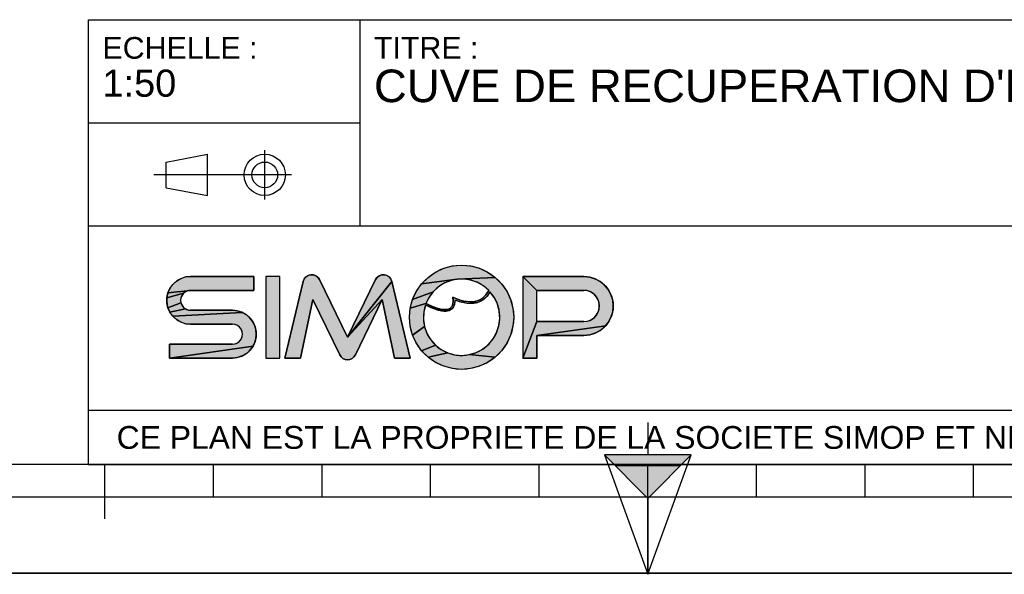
# Model space of a CAD drawing. Header units: millimetres. Extents: x 0 to 297, y 0 to 210.
# Tile 2 of 17: x 91 to 181, y 0 to 51. Entities that reach past the tile are written whole.
import ezdxf

# ---------------------------------------------------------------- set-up
doc = ezdxf.new("R2010")
doc.units = ezdxf.units.MM
doc.header["$LTSCALE"] = 16.335
doc.layers.get('0').update_dxf_attribs({"linetype": 'CONTINUOUS'})
doc.styles.get("Standard").update_dxf_attribs({"font": 'arial.ttf'})

# ---------------------------------------------------------------- blocks, each defined once
blk = doc.blocks.new('MARGEA4_BL0', base_point=(148.514, 105.014))
at = {"color": 7, "linetype": 'Continuous'}
for p, q in [((287.014, 10.014), (10.014, 10.014)), ((98.514, 5.014), (98.514, 10.014)), ((108.514, 7.014), (108.514, 10.014)), ((118.514, 7.014), (118.514, 10.014)), ((128.514, 7.014), (128.514, 10.014)), ((138.514, 7.014), (138.514, 10.014)), ((148.514, 0.014), (148.514, 10.014)), ((158.514, 7.014), (158.514, 10.014)), ((168.514, 7.014), (168.514, 10.014)), ((178.514, 7.014), (178.514, 10.014)), ((248.514, 7.014), (48.514, 7.014)), ((297.014, 0.014), (0.014, 0.014)), ((297.014, 0.014), (0.014, 0.014))]:
    blk.add_line(p, q, dxfattribs=at)
blk = doc.blocks.new('REPERE_ORIENTATION_BL1', base_point=(148.516, 6.898))
at = {"color": 7, "linetype": 'Continuous'}
for p, q in [((148.516, 13.898), (148.516, 10.898)), ((148.516, 6.898), (144.516, 10.898)), ((152.516, 10.898), (144.516, 10.898)), ((144.516, 10.898), (148.516, -0.102)), ((148.516, 6.898), (152.516, 10.898)), ((148.516, -0.102), (152.516, 10.898)), ((151.516, 9.898), (145.516, 9.898)), ((148.516, 6.898), (148.516, -0.102))]:
    blk.add_line(p, q, dxfattribs=at)
blk.add_solid([(144.516, 10.898), (148.516, 6.898), (152.516, 10.898)], dxfattribs=at)
blk = doc.blocks.new('ISO_BL3', base_point=(109.359, 36.711))
at = {"color": 2, "linetype": 'Continuous'}
for p, q in [((113.239, 34.434), (113.239, 38.988)), ((104.158, 37.894), (107.956, 38.612)), ((107.956, 34.81), (107.956, 38.612)), ((104.158, 35.528), (104.158, 37.894)), ((115.7, 36.711), (103.019, 36.711)), ((104.158, 35.528), (107.956, 34.81))]:
    blk.add_line(p, q, dxfattribs=at)
for radius in [1.901, 1.183]:
    blk.add_circle((113.239, 36.711), radius, dxfattribs=at)
blk = doc.blocks.new('LOGO-SIMOP-2009_BL4', base_point=(124.77, 23.589))
at = {"linetype": 'Continuous'}
for points in [[(131.363, 28.389), (132.197, 28.316), (133.005, 28.1), (133.763, 27.746), (134.449, 27.266), (130.961, 27.086), (127.686, 26.675), (128.278, 27.266), (128.963, 27.746), (129.722, 28.1), (130.53, 28.316)], [(105.954, 27.301), (106.412, 27.349), (112.22, 27.349), (112.22, 26.069), (106.412, 26.069), (104.319, 25.829), (104.507, 26.249), (104.777, 26.621), (105.119, 26.929), (105.517, 27.159)], [(117.578, 27.509), (117.792, 27.474), (117.99, 27.382), (118.155, 27.24), (118.276, 27.059), (120.86, 21.749), (124.06, 25.217), (121.579, 20.119), (121.455, 19.934), (121.284, 19.791), (121.08, 19.7), (120.86, 19.669), (120.639, 19.7), (120.436, 19.791), (120.265, 19.934), (120.141, 20.119), (117.66, 25.217), (116.54, 19.829), (115.1, 19.829), (116.778, 26.894), (116.857, 27.097), (116.987, 27.271), (117.16, 27.404), (117.362, 27.485)], [(123.927, 27.474), (124.142, 27.509), (124.358, 27.485), (124.56, 27.404), (124.732, 27.271), (124.863, 27.097), (124.941, 26.894), (120.86, 21.749), (123.444, 27.059), (123.565, 27.24), (123.73, 27.382)], [(131.596, 27.101), (130.961, 27.086), (134.449, 27.266), (135.04, 26.675), (135.52, 25.989), (135.874, 25.231), (136.091, 24.423), (136.163, 23.589), (136.091, 22.756), (135.874, 21.947), (135.52, 21.189), (135.04, 20.504), (134.449, 19.912), (132.075, 20.142), (132.717, 20.34), (133.309, 20.655), (133.83, 21.078), (134.262, 21.592), (134.588, 22.178), (134.798, 22.816), (134.882, 23.482), (134.838, 24.152), (134.668, 24.801), (134.378, 25.407), (133.978, 25.946), (133.719, 25.545), (133.436, 25.258), (133.098, 25.04), (132.731, 24.907), (132.159, 25.009), (132.592, 25.042), (132.968, 25.156), (133.314, 25.364), (133.6, 25.651), (133.861, 26.069), (133.375, 26.478), (132.823, 26.792), (132.224, 27.002)], [(138.292, 26.069), (137.012, 27.349), (142.612, 27.349), (143.177, 27.29), (143.718, 27.114), (144.211, 26.83), (144.633, 26.449), (144.967, 25.989), (145.199, 25.47), (145.317, 24.913), (145.317, 24.345), (145.199, 23.789), (144.967, 23.269), (144.633, 22.809), (138.292, 21.909), (138.292, 19.829), (137.012, 19.829), (138.292, 23.189), (142.612, 23.189), (142.956, 23.231), (143.281, 23.354), (143.567, 23.551), (143.797, 23.811), (143.958, 24.119), (144.041, 24.456), (144.041, 24.803), (143.958, 25.14), (143.797, 25.447), (143.567, 25.707), (143.281, 25.904), (142.956, 26.027), (142.612, 26.069)], [(124.06, 25.217), (120.86, 21.749), (124.941, 26.894), (126.62, 19.829), (125.18, 19.829)], [(129.751, 26.718), (129.215, 26.377), (128.749, 25.946), (126.853, 25.231), (127.207, 25.989), (127.686, 26.675), (130.961, 27.086), (130.34, 26.957)], [(105.952, 25.946), (105.761, 25.8), (104.224, 25.379), (104.319, 25.829), (106.412, 26.069), (106.174, 26.038)], [(105.523, 25.387), (105.492, 25.149), (105.523, 24.911), (104.319, 24.469), (104.224, 24.919), (104.224, 25.379), (105.761, 25.8), (105.615, 25.609)], [(128.368, 25.438), (128.084, 24.869), (126.636, 24.423), (126.853, 25.231), (128.749, 25.946)], [(131.146, 25.202), (131.682, 25.062), (131.315, 24.983), (130.744, 25.179), (130.717, 24.821), (130.631, 24.565), (130.48, 24.354), (130.273, 24.213), (130.001, 24.3), (130.178, 24.346), (130.347, 24.448), (130.481, 24.62), (130.552, 24.815), (130.583, 25.063), (130.563, 25.429)], [(105.761, 24.499), (105.952, 24.352), (104.507, 24.049), (104.319, 24.469), (105.523, 24.911), (105.615, 24.689)], [(128.084, 24.869), (128.432, 24.7), (128.441, 24.519), (128.029, 24.718), (127.876, 24.064), (127.849, 23.394), (127.95, 22.73), (126.853, 21.947), (126.636, 22.756), (126.563, 23.589), (126.636, 24.423)], [(128.738, 24.565), (129.026, 24.456), (129.312, 24.368), (129.161, 24.244), (128.799, 24.369), (128.441, 24.519), (128.432, 24.7)], [(132.159, 25.009), (132.731, 24.907), (132.312, 24.85), (131.842, 24.874), (131.315, 24.983), (131.682, 25.062)], [(111.553, 23.809), (111.895, 23.501), (112.165, 23.129), (112.352, 22.709), (112.448, 22.259), (112.448, 21.799), (112.352, 21.349), (112.165, 20.929), (104.452, 19.829), (104.452, 21.109), (110.26, 21.109), (110.498, 21.14), (110.72, 21.232), (110.91, 21.379), (111.057, 21.569), (111.148, 21.791), (111.18, 22.029), (111.148, 22.267), (111.057, 22.489), (110.91, 22.68), (110.72, 22.826), (110.498, 22.918), (110.26, 22.949), (106.412, 22.949), (105.954, 22.997), (105.517, 23.139), (105.119, 23.369), (104.777, 23.677), (111.155, 24.039)], [(110.717, 24.181), (111.155, 24.039), (104.777, 23.677), (104.507, 24.049), (105.952, 24.352), (106.174, 24.26), (106.412, 24.229), (110.26, 24.229)], [(129.788, 24.29), (130.001, 24.3), (130.273, 24.213), (130.034, 24.143), (129.77, 24.13), (129.472, 24.167), (129.161, 24.244), (129.312, 24.368), (129.552, 24.315)], [(128.175, 22.098), (128.516, 21.52), (128.961, 21.017), (127.686, 20.504), (127.207, 21.189), (126.853, 21.947), (127.95, 22.73)], [(143.177, 21.969), (142.612, 21.909), (138.292, 21.909), (144.633, 22.809), (144.211, 22.429), (143.718, 22.144)], [(110.717, 19.877), (110.26, 19.829), (104.452, 19.829), (112.165, 20.929), (111.895, 20.557), (111.553, 20.249), (111.155, 20.019)], [(129.493, 20.607), (130.093, 20.307), (128.278, 19.912), (127.686, 20.504), (128.961, 21.017)], [(131.408, 20.069), (132.075, 20.142), (134.449, 19.912), (133.763, 19.432), (133.005, 19.079), (132.197, 18.862), (131.363, 18.789), (130.53, 18.862), (129.722, 19.079), (128.963, 19.432), (128.278, 19.912), (130.093, 20.307), (130.739, 20.125)]]:
    blk.add_hatch(color=2, dxfattribs=at).paths.add_polyline_path(points)
at = {"color": 2, "linetype": 'Continuous'}
for p, q in [((129.722, 28.1), (130.53, 28.316)), ((130.53, 28.316), (131.363, 28.389)), ((131.363, 28.389), (132.197, 28.316)), ((132.197, 28.316), (133.005, 28.1)), ((105.517, 27.159), (105.954, 27.301)), ((105.954, 27.301), (106.412, 27.349)), ((116.857, 27.097), (116.987, 27.271)), ((116.987, 27.271), (117.16, 27.404)), ((117.16, 27.404), (117.362, 27.485)), ((117.362, 27.485), (117.578, 27.509)), ((117.578, 27.509), (117.792, 27.474)), ((117.792, 27.474), (117.99, 27.382)), ((117.99, 27.382), (118.155, 27.24)), ((118.155, 27.24), (118.276, 27.059)), ((123.444, 27.059), (123.565, 27.24)), ((123.565, 27.24), (123.73, 27.382)), ((123.73, 27.382), (123.927, 27.474)), ((123.927, 27.474), (124.142, 27.509)), ((124.142, 27.509), (124.358, 27.485)), ((124.358, 27.485), (124.56, 27.404)), ((124.56, 27.404), (124.732, 27.271)), ((124.732, 27.271), (124.863, 27.097)), ((127.686, 26.675), (128.278, 27.266)), ((128.278, 27.266), (128.963, 27.746)), ((128.963, 27.746), (129.722, 28.1)), ((134.449, 27.266), (130.961, 27.086)), ((133.005, 28.1), (133.763, 27.746)), ((133.763, 27.746), (134.449, 27.266)), ((134.449, 27.266), (135.04, 26.675)), ((138.292, 26.069), (137.012, 27.349)), ((142.612, 27.349), (143.177, 27.29)), ((143.177, 27.29), (143.718, 27.114)), ((104.507, 26.249), (104.777, 26.621)), ((104.777, 26.621), (105.119, 26.929)), ((105.119, 26.929), (105.517, 27.159)), ((116.778, 26.894), (116.857, 27.097)), ((124.941, 26.894), (120.86, 21.749)), ((124.863, 27.097), (124.941, 26.894)), ((127.207, 25.989), (127.686, 26.675)), ((130.961, 27.086), (127.686, 26.675)), ((129.215, 26.377), (128.749, 25.946)), ((129.751, 26.718), (129.215, 26.377)), ((130.34, 26.957), (129.751, 26.718)), ((130.961, 27.086), (130.34, 26.957)), ((131.596, 27.101), (130.961, 27.086)), ((132.224, 27.002), (131.596, 27.101)), ((132.823, 26.792), (132.224, 27.002)), ((133.375, 26.478), (132.823, 26.792)), ((133.861, 26.069), (133.375, 26.478)), ((135.04, 26.675), (135.52, 25.989)), ((143.718, 27.114), (144.211, 26.83)), ((144.211, 26.83), (144.633, 26.449)), ((144.633, 26.449), (144.967, 25.989)), ((104.224, 25.379), (104.319, 25.829)), ((105.761, 25.8), (104.224, 25.379)), ((104.319, 25.829), (104.507, 26.249)), ((106.412, 26.069), (104.319, 25.829)), ((105.615, 25.609), (105.523, 25.387)), ((105.761, 25.8), (105.615, 25.609)), ((105.952, 25.946), (105.761, 25.8)), ((106.174, 26.038), (105.952, 25.946)), ((106.412, 26.069), (106.174, 26.038)), ((126.853, 25.231), (127.207, 25.989)), ((128.749, 25.946), (126.853, 25.231)), ((128.368, 25.438), (128.084, 24.869)), ((128.749, 25.946), (128.368, 25.438)), ((130.583, 25.063), (130.563, 25.429)), ((130.563, 25.429), (131.146, 25.202)), ((133.314, 25.364), (133.6, 25.651)), ((133.719, 25.545), (133.436, 25.258)), ((133.6, 25.651), (133.861, 26.069)), ((133.978, 25.946), (133.719, 25.545)), ((134.378, 25.407), (133.978, 25.946)), ((134.668, 24.801), (134.378, 25.407)), ((135.52, 25.989), (135.874, 25.231)), ((142.956, 26.027), (142.612, 26.069)), ((143.281, 25.904), (142.956, 26.027)), ((143.567, 25.707), (143.281, 25.904)), ((143.797, 25.447), (143.567, 25.707)), ((143.958, 25.14), (143.797, 25.447)), ((144.967, 25.989), (145.199, 25.47)), ((145.199, 25.47), (145.317, 24.913)), ((104.224, 24.919), (104.224, 25.379)), ((104.319, 24.469), (104.224, 24.919)), ((105.523, 24.911), (104.319, 24.469)), ((105.523, 25.387), (105.492, 25.149)), ((105.492, 25.149), (105.523, 24.911)), ((105.523, 24.911), (105.615, 24.689)), ((105.615, 24.689), (105.761, 24.499)), ((105.761, 24.499), (105.952, 24.352)), ((124.06, 25.217), (120.86, 21.749)), ((126.636, 24.423), (126.853, 25.231)), ((128.084, 24.869), (126.636, 24.423)), ((128.029, 24.718), (127.876, 24.064)), ((128.441, 24.519), (128.029, 24.718)), ((128.084, 24.869), (128.432, 24.7)), ((128.432, 24.7), (128.738, 24.565)), ((128.432, 24.7), (128.441, 24.519)), ((128.799, 24.369), (128.441, 24.519)), ((128.738, 24.565), (129.026, 24.456)), ((130.347, 24.448), (130.481, 24.62)), ((130.631, 24.565), (130.48, 24.354)), ((130.481, 24.62), (130.552, 24.815)), ((130.552, 24.815), (130.583, 25.063)), ((130.717, 24.821), (130.631, 24.565)), ((130.744, 25.179), (130.717, 24.821)), ((131.315, 24.983), (130.744, 25.179)), ((131.146, 25.202), (131.682, 25.062)), ((131.682, 25.062), (131.315, 24.983)), ((131.842, 24.874), (131.315, 24.983)), ((131.682, 25.062), (132.159, 25.009)), ((132.312, 24.85), (131.842, 24.874)), ((132.159, 25.009), (132.592, 25.042)), ((132.731, 24.907), (132.159, 25.009)), ((132.731, 24.907), (132.312, 24.85)), ((132.592, 25.042), (132.968, 25.156)), ((133.098, 25.04), (132.731, 24.907)), ((132.968, 25.156), (133.314, 25.364)), ((133.436, 25.258), (133.098, 25.04)), ((134.838, 24.152), (134.668, 24.801)), ((135.874, 25.231), (136.091, 24.423)), ((144.041, 24.803), (143.958, 25.14)), ((144.041, 24.456), (144.041, 24.803)), ((145.317, 24.913), (145.317, 24.345)), ((104.507, 24.049), (104.319, 24.469)), ((105.952, 24.352), (104.507, 24.049)), ((104.777, 23.677), (104.507, 24.049)), ((111.155, 24.039), (104.777, 23.677)), ((105.119, 23.369), (104.777, 23.677)), ((105.952, 24.352), (106.174, 24.26)), ((106.174, 24.26), (106.412, 24.229)), ((110.26, 24.229), (110.717, 24.181)), ((110.717, 24.181), (111.155, 24.039)), ((111.155, 24.039), (111.553, 23.809)), ((111.553, 23.809), (111.895, 23.501)), ((126.563, 23.589), (126.636, 24.423)), ((126.636, 22.756), (126.563, 23.589)), ((127.876, 24.064), (127.849, 23.394)), ((129.161, 24.244), (128.799, 24.369)), ((129.026, 24.456), (129.312, 24.368)), ((129.312, 24.368), (129.161, 24.244)), ((129.472, 24.167), (129.161, 24.244)), ((129.312, 24.368), (129.552, 24.315)), ((129.77, 24.13), (129.472, 24.167)), ((129.552, 24.315), (129.788, 24.29)), ((130.034, 24.143), (129.77, 24.13)), ((129.788, 24.29), (130.001, 24.3)), ((130.001, 24.3), (130.178, 24.346)), ((130.273, 24.213), (130.001, 24.3)), ((130.273, 24.213), (130.034, 24.143)), ((130.178, 24.346), (130.347, 24.448)), ((130.48, 24.354), (130.273, 24.213)), ((134.882, 23.482), (134.838, 24.152)), ((136.091, 24.423), (136.163, 23.589)), ((136.163, 23.589), (136.091, 22.756)), ((143.567, 23.551), (143.797, 23.811)), ((143.797, 23.811), (143.958, 24.119)), ((143.958, 24.119), (144.041, 24.456)), ((145.199, 23.789), (144.967, 23.269)), ((145.317, 24.345), (145.199, 23.789)), ((105.517, 23.139), (105.119, 23.369)), ((105.954, 22.997), (105.517, 23.139)), ((106.412, 22.949), (105.954, 22.997)), ((110.498, 22.918), (110.26, 22.949)), ((110.72, 22.826), (110.498, 22.918)), ((110.91, 22.68), (110.72, 22.826)), ((111.057, 22.489), (110.91, 22.68)), ((111.895, 23.501), (112.165, 23.129)), ((112.165, 23.129), (112.352, 22.709)), ((112.352, 22.709), (112.448, 22.259)), ((126.853, 21.947), (126.636, 22.756)), ((127.95, 22.73), (126.853, 21.947)), ((127.849, 23.394), (127.95, 22.73)), ((127.95, 22.73), (128.175, 22.098)), ((134.588, 22.178), (134.798, 22.816)), ((134.798, 22.816), (134.882, 23.482)), ((136.091, 22.756), (135.874, 21.947)), ((138.292, 23.189), (137.012, 19.829)), ((144.633, 22.809), (138.292, 21.909)), ((142.612, 23.189), (142.956, 23.231)), ((142.956, 23.231), (143.281, 23.354)), ((143.281, 23.354), (143.567, 23.551)), ((144.633, 22.809), (144.211, 22.429)), ((144.967, 23.269), (144.633, 22.809)), ((111.148, 22.267), (111.057, 22.489)), ((111.057, 21.569), (111.148, 21.791)), ((111.18, 22.029), (111.148, 22.267)), ((111.148, 21.791), (111.18, 22.029)), ((112.448, 21.799), (112.352, 21.349)), ((112.448, 22.259), (112.448, 21.799)), ((127.207, 21.189), (126.853, 21.947)), ((128.175, 22.098), (128.516, 21.52)), ((134.262, 21.592), (134.588, 22.178)), ((135.874, 21.947), (135.52, 21.189)), ((143.177, 21.969), (142.612, 21.909)), ((143.718, 22.144), (143.177, 21.969)), ((144.211, 22.429), (143.718, 22.144)), ((112.165, 20.929), (104.452, 19.829)), ((110.26, 21.109), (110.498, 21.14)), ((110.498, 21.14), (110.72, 21.232)), ((110.72, 21.232), (110.91, 21.379)), ((110.91, 21.379), (111.057, 21.569)), ((112.165, 20.929), (111.895, 20.557)), ((112.352, 21.349), (112.165, 20.929)), ((127.686, 20.504), (127.207, 21.189)), ((128.961, 21.017), (127.686, 20.504)), ((128.516, 21.52), (128.961, 21.017)), ((128.961, 21.017), (129.493, 20.607)), ((133.309, 20.655), (133.83, 21.078)), ((133.83, 21.078), (134.262, 21.592)), ((135.52, 21.189), (135.04, 20.504)), ((111.155, 20.019), (110.717, 19.877)), ((111.553, 20.249), (111.155, 20.019)), ((111.895, 20.557), (111.553, 20.249)), ((120.265, 19.934), (120.141, 20.119)), ((121.579, 20.119), (121.455, 19.934)), ((128.278, 19.912), (127.686, 20.504)), ((130.093, 20.307), (128.278, 19.912)), ((129.493, 20.607), (130.093, 20.307)), ((130.093, 20.307), (130.739, 20.125)), ((130.739, 20.125), (131.408, 20.069)), ((131.408, 20.069), (132.075, 20.142)), ((132.075, 20.142), (132.717, 20.34)), ((134.449, 19.912), (132.075, 20.142)), ((132.717, 20.34), (133.309, 20.655)), ((135.04, 20.504), (134.449, 19.912)), ((110.717, 19.877), (110.26, 19.829)), ((120.436, 19.791), (120.265, 19.934)), ((120.639, 19.7), (120.436, 19.791)), ((120.86, 19.669), (120.639, 19.7)), ((121.08, 19.7), (120.86, 19.669)), ((121.284, 19.791), (121.08, 19.7)), ((121.455, 19.934), (121.284, 19.791)), ((128.963, 19.432), (128.278, 19.912)), ((129.722, 19.079), (128.963, 19.432)), ((130.53, 18.862), (129.722, 19.079)), ((133.005, 19.079), (132.197, 18.862)), ((133.763, 19.432), (133.005, 19.079)), ((134.449, 19.912), (133.763, 19.432)), ((131.363, 18.789), (130.53, 18.862)), ((132.197, 18.862), (131.363, 18.789))]:
    blk.add_line(p, q, dxfattribs=at)
at = {"color": 7, "linetype": 'Continuous'}
for p, q in [((112.22, 27.349), (106.412, 27.349)), ((112.22, 26.069), (112.22, 27.349)), ((113.34, 27.349), (113.34, 19.829)), ((114.62, 27.349), (113.34, 27.349)), ((114.62, 19.829), (114.62, 27.349)), ((142.612, 27.349), (137.012, 27.349)), ((137.012, 27.349), (137.012, 19.829)), ((116.778, 26.894), (115.1, 19.829)), ((120.86, 21.749), (118.276, 27.059)), ((123.444, 27.059), (120.86, 21.749)), ((126.62, 19.829), (124.941, 26.894)), ((106.412, 26.069), (112.22, 26.069)), ((138.292, 26.069), (142.612, 26.069)), ((138.292, 23.189), (138.292, 26.069)), ((116.54, 19.829), (117.66, 25.217)), ((117.66, 25.217), (120.141, 20.119)), ((121.579, 20.119), (124.06, 25.217)), ((124.06, 25.217), (125.18, 19.829)), ((110.26, 24.229), (106.412, 24.229)), ((106.412, 22.949), (110.26, 22.949)), ((142.612, 23.189), (138.292, 23.189)), ((138.292, 21.909), (142.612, 21.909)), ((138.292, 19.829), (138.292, 21.909)), ((104.452, 21.109), (104.452, 19.829)), ((110.26, 21.109), (104.452, 21.109)), ((104.452, 19.829), (110.26, 19.829)), ((113.34, 19.829), (114.62, 19.829)), ((115.1, 19.829), (116.54, 19.829)), ((125.18, 19.829), (126.62, 19.829)), ((137.012, 19.829), (138.292, 19.829))]:
    blk.add_line(p, q, dxfattribs=at)
at = {"color": 2, "linetype": 'Continuous'}
for points in [[(131.363, 28.389), (132.197, 28.316), (133.005, 28.1), (133.763, 27.746), (134.449, 27.266), (130.961, 27.086), (127.686, 26.675), (128.278, 27.266), (128.963, 27.746), (129.722, 28.1), (130.53, 28.316), (131.363, 28.389)], [(105.954, 27.301), (106.412, 27.349), (112.22, 27.349), (112.22, 26.069), (106.412, 26.069), (104.319, 25.829), (104.507, 26.249), (104.777, 26.621), (105.119, 26.929), (105.517, 27.159), (105.954, 27.301)], [(117.578, 27.509), (117.792, 27.474), (117.99, 27.382), (118.155, 27.24), (118.276, 27.059), (120.86, 21.749), (124.06, 25.217), (121.579, 20.119), (121.455, 19.934), (121.284, 19.791), (121.08, 19.7), (120.86, 19.669), (120.639, 19.7), (120.436, 19.791), (120.265, 19.934), (120.141, 20.119), (117.66, 25.217), (116.54, 19.829), (115.1, 19.829), (116.778, 26.894), (116.857, 27.097), (116.987, 27.271), (117.16, 27.404), (117.362, 27.485), (117.578, 27.509)], [(123.927, 27.474), (124.142, 27.509), (124.358, 27.485), (124.56, 27.404), (124.732, 27.271), (124.863, 27.097), (124.941, 26.894), (120.86, 21.749), (123.444, 27.059), (123.565, 27.24), (123.73, 27.382), (123.927, 27.474)], [(131.596, 27.101), (130.961, 27.086), (134.449, 27.266), (135.04, 26.675), (135.52, 25.989), (135.874, 25.231), (136.091, 24.423), (136.163, 23.589), (136.091, 22.756), (135.874, 21.947), (135.52, 21.189), (135.04, 20.504), (134.449, 19.912), (132.075, 20.142), (132.717, 20.34), (133.309, 20.655), (133.83, 21.078), (134.262, 21.592), (134.588, 22.178), (134.798, 22.816), (134.882, 23.482), (134.838, 24.152), (134.668, 24.801), (134.378, 25.407), (133.978, 25.946), (133.719, 25.545), (133.436, 25.258), (133.098, 25.04), (132.731, 24.907), (132.159, 25.009), (132.592, 25.042), (132.968, 25.156), (133.314, 25.364), (133.6, 25.651), (133.861, 26.069), (133.375, 26.478), (132.823, 26.792), (132.224, 27.002), (131.596, 27.101)], [(138.292, 26.069), (137.012, 27.349), (142.612, 27.349), (143.177, 27.29), (143.718, 27.114), (144.211, 26.83), (144.633, 26.449), (144.967, 25.989), (145.199, 25.47), (145.317, 24.913), (145.317, 24.345), (145.199, 23.789), (144.967, 23.269), (144.633, 22.809), (138.292, 21.909), (138.292, 19.829), (137.012, 19.829), (138.292, 23.189), (142.612, 23.189), (142.956, 23.231), (143.281, 23.354), (143.567, 23.551), (143.797, 23.811), (143.958, 24.119), (144.041, 24.456), (144.041, 24.803), (143.958, 25.14), (143.797, 25.447), (143.567, 25.707), (143.281, 25.904), (142.956, 26.027), (142.612, 26.069), (138.292, 26.069)], [(124.06, 25.217), (120.86, 21.749), (124.941, 26.894), (126.62, 19.829), (125.18, 19.829), (124.06, 25.217)], [(129.751, 26.718), (129.215, 26.377), (128.749, 25.946), (126.853, 25.231), (127.207, 25.989), (127.686, 26.675), (130.961, 27.086), (130.34, 26.957), (129.751, 26.718)], [(105.952, 25.946), (105.761, 25.8), (104.224, 25.379), (104.319, 25.829), (106.412, 26.069), (106.174, 26.038), (105.952, 25.946)], [(105.523, 25.387), (105.492, 25.149), (105.523, 24.911), (104.319, 24.469), (104.224, 24.919), (104.224, 25.379), (105.761, 25.8), (105.615, 25.609), (105.523, 25.387)], [(128.368, 25.438), (128.084, 24.869), (126.636, 24.423), (126.853, 25.231), (128.749, 25.946), (128.368, 25.438)], [(131.146, 25.202), (131.682, 25.062), (131.315, 24.983), (130.744, 25.179), (130.717, 24.821), (130.631, 24.565), (130.48, 24.354), (130.273, 24.213), (130.001, 24.3), (130.178, 24.346), (130.347, 24.448), (130.481, 24.62), (130.552, 24.815), (130.583, 25.063), (130.563, 25.429), (131.146, 25.202)], [(105.761, 24.499), (105.952, 24.352), (104.507, 24.049), (104.319, 24.469), (105.523, 24.911), (105.615, 24.689), (105.761, 24.499)], [(128.084, 24.869), (128.432, 24.7), (128.441, 24.519), (128.029, 24.718), (127.876, 24.064), (127.849, 23.394), (127.95, 22.73), (126.853, 21.947), (126.636, 22.756), (126.563, 23.589), (126.636, 24.423), (128.084, 24.869)], [(128.738, 24.565), (129.026, 24.456), (129.312, 24.368), (129.161, 24.244), (128.799, 24.369), (128.441, 24.519), (128.432, 24.7), (128.738, 24.565)], [(132.159, 25.009), (132.731, 24.907), (132.312, 24.85), (131.842, 24.874), (131.315, 24.983), (131.682, 25.062), (132.159, 25.009)], [(111.553, 23.809), (111.895, 23.501), (112.165, 23.129), (112.352, 22.709), (112.448, 22.259), (112.448, 21.799), (112.352, 21.349), (112.165, 20.929), (104.452, 19.829), (104.452, 21.109), (110.26, 21.109), (110.498, 21.14), (110.72, 21.232), (110.91, 21.379), (111.057, 21.569), (111.148, 21.791), (111.18, 22.029), (111.148, 22.267), (111.057, 22.489), (110.91, 22.68), (110.72, 22.826), (110.498, 22.918), (110.26, 22.949), (106.412, 22.949), (105.954, 22.997), (105.517, 23.139), (105.119, 23.369), (104.777, 23.677), (111.155, 24.039), (111.553, 23.809)], [(110.717, 24.181), (111.155, 24.039), (104.777, 23.677), (104.507, 24.049), (105.952, 24.352), (106.174, 24.26), (106.412, 24.229), (110.26, 24.229), (110.717, 24.181)], [(129.788, 24.29), (130.001, 24.3), (130.273, 24.213), (130.034, 24.143), (129.77, 24.13), (129.472, 24.167), (129.161, 24.244), (129.312, 24.368), (129.552, 24.315), (129.788, 24.29)], [(128.175, 22.098), (128.516, 21.52), (128.961, 21.017), (127.686, 20.504), (127.207, 21.189), (126.853, 21.947), (127.95, 22.73), (128.175, 22.098)], [(143.177, 21.969), (142.612, 21.909), (138.292, 21.909), (144.633, 22.809), (144.211, 22.429), (143.718, 22.144), (143.177, 21.969)], [(110.717, 19.877), (110.26, 19.829), (104.452, 19.829), (112.165, 20.929), (111.895, 20.557), (111.553, 20.249), (111.155, 20.019), (110.717, 19.877)], [(129.493, 20.607), (130.093, 20.307), (128.278, 19.912), (127.686, 20.504), (128.961, 21.017), (129.493, 20.607)], [(131.408, 20.069), (132.075, 20.142), (134.449, 19.912), (133.763, 19.432), (133.005, 19.079), (132.197, 18.862), (131.363, 18.789), (130.53, 18.862), (129.722, 19.079), (128.963, 19.432), (128.278, 19.912), (130.093, 20.307), (130.739, 20.125), (131.408, 20.069)]]:
    blk.add_lwpolyline(points, dxfattribs=at)
at = {"color": 7, "linetype": 'Continuous'}
blk.add_circle((131.363, 23.589), 4.8, dxfattribs=at)
for centre, radius, start, end in [((106.412, 25.149), 2.2, 90, 270), ((117.556, 26.709), 0.8, 25.94945, 166.63548), ((124.163, 26.709), 0.8, 13.36452, 154.05055), ((142.612, 24.629), 2.72, 270, 90), ((131.363, 23.589), 3.52, 44.79283, 158.67631), ((106.412, 25.149), 0.92, 90, 270), ((131.363, 23.589), 3.52, 161.30052, 42.02671), ((142.612, 24.629), 1.44, 270, 90), ((110.26, 22.029), 2.2, 270, 90), ((110.26, 22.029), 0.92, 270, 90), ((120.86, 20.469), 0.8, 205.94945, 334.05055)]:
    blk.add_arc(centre, radius, start, end, dxfattribs=at)
for points, knots in [([(130.563, 25.429), (130.59, 25.221), (130.59, 24.88), (130.467, 24.544), (130.244, 24.35), (129.836, 24.25), (129.149, 24.376), (128.458, 24.678), (128.084, 24.869)], [0, 0, 0, 0, 0.125, 0.25, 0.375, 0.5, 0.75, 1, 1, 1, 1]), ([(133.978, 25.946), (133.742, 25.491), (133.106, 24.892), (131.957, 24.786), (131.132, 25.023), (130.744, 25.179)], [0, 0, 0, 0, 0.345264, 0.703638, 1, 1, 1, 1]), ([(130.744, 25.179), (130.749, 25.009), (130.71, 24.645), (130.441, 24.241), (129.948, 24.097), (129.39, 24.163), (128.75, 24.373), (128.275, 24.593), (128.029, 24.718)], [0, 0, 0, 0, 0.118516, 0.29564, 0.472763, 0.649887, 0.82701, 1, 1, 1, 1])]:
    blk.add_open_spline(points, degree=3, knots=knots, dxfattribs=at)
blk.add_open_spline([(133.861, 26.069), (133.691, 25.725), (133.278, 25.242), (132.495, 24.966), (131.587, 25.038), (130.914, 25.273), (130.563, 25.429)], degree=3, dxfattribs=at)
at = {"color": 2, "linetype": 'Continuous'}
for points in [[(113.34, 19.829), (113.34, 27.349), (114.62, 19.829), (114.62, 27.349)], [(138.292, 23.189), (137.012, 19.829), (138.292, 26.069), (137.012, 27.349)]]:
    blk.add_solid(points, dxfattribs=at)
blk = doc.blocks.new('*T6')
at = {"color": 2, "linetype": 'Continuous'}
for p, q in [((0, 0), (0, 41)), ((0, 41), (190, 41)), ((25, 22), (25, 41)), ((170, 5), (170, 41)), ((190, 0), (190, 41)), ((0, 31.5), (25, 31.5)), ((0, 22), (190, 22)), ((110, 5), (110, 22)), ((170, 15), (190, 15)), ((0, 5), (190, 5)), ((0, 0), (190, 0))]:
    blk.add_line(p, q, dxfattribs=at)
at = {"color": 5, "linetype": 'Continuous', "line_spacing_factor": 0.9}
for s, insert, char_height, width, attachment_point in [('ECHELLE :\\P\\H2.5;1:50', (1.28, 39.4), 2, 28.52045, 1), ("TITRE :\\P\\H3.0;CUVE DE RECUPERATION D'EAU DE PLUIE D1900 10 M3\\P\\H2.0; \\P \\P ", (26.28, 39.4), 2, 226.171, 1), ('A4', (180, 34), 5, 17.0632, 2), ('REFERENCE PRODUIT :\\P\\H3.0;CEP3/6406/1910', (111.28, 20.4), 2, 64.13383, 1), ('FR', (180, 20), 3, 11.15242, 2), ('FOLIO :  \\P\\H3.0;1/1', (180, 12.812), 1.5, 17.19703, 2), ('CE PLAN EST LA PROPRIETE DE LA SOCIETE SIMOP ET NE PEUT ETRE REPRODUIT OU COMMUNIQUE SANS SON AUTORISATION', (95, 3.55), 2.1, 368.8974, 2)]:
    blk.add_mtext(s, dxfattribs=dict(at, insert=insert, char_height=char_height, width=width, attachment_point=attachment_point))

msp = doc.modelspace()

# ---------------------------------------------------------------- linework, layer by layer
at = {"color": 7, "linetype": 'Continuous'}
msp.add_line((0, 0), (297, 0), dxfattribs=at)

# ---------------------------------------------------------------- block references
at = {"color": 2, "linetype": 'Continuous'}
for name, p in [('MARGEA4_BL0', (148.514, 105.014)), ('ISO_BL3', (109.359, 36.711)), ('LOGO-SIMOP-2009_BL4', (124.77, 23.589)), ('REPERE_ORIENTATION_BL1', (148.516, 6.898))]:
    msp.add_blockref(name, p, dxfattribs=at)
msp.add_blockref('*T6', (97.014, 10.014))

doc.saveas('drawing.dxf')
